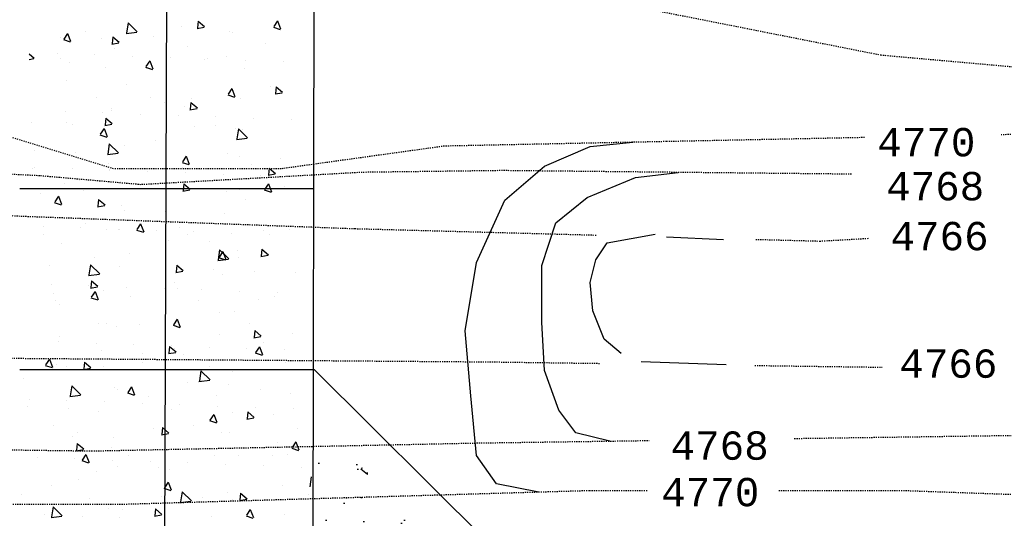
# Model space of a CAD drawing. Header units: inches. Extents: x 38743 to 43814, y 58617 to 61856.
# Tile 4 of 10: x 41240 to 41327, y 59141 to 59185. Entities that reach past the tile are written whole.
import ezdxf
from ezdxf.enums import TextEntityAlignment as Align

# ---------------------------------------------------------------- set-up
doc = ezdxf.new("R2010")
doc.units = ezdxf.units.IN
doc.header["$MEASUREMENT"] = 0
doc.linetypes.add('DASHED', pattern=[0.75, 0.5, -0.25])
for name, color, linetype in [('c-pr-drive', 4, 'Continuous'), ('c-pr-gradpnts', 7, 'Continuous'), ('CONCRETEHATCH', 7, 'Continuous'), ('TOPOGRAPHICLINES', 7, 'Continuous')]:
    doc.layers.add(name, color=color, linetype=linetype)
doc.styles.add('MONOTXT', font='MONOTXT', dxfattribs={"height": 0.2})

msp = doc.modelspace()

# ---------------------------------------------------------------- hatches: boundary and pattern name
at = {"layer": 'c-pr-gradpnts'}
h = msp.add_hatch(dxfattribs=at)
h.set_pattern_fill('AR-CONC', color=256, angle=90, style=0)
h.set_pattern_definition([(140, (100544.3785, 17815.4596), (0.62752135, 7.17260183), [0.75, -8.25]), (85, (100544.3785, 17815.4596), (-7.5219213, -1.3875133), [0.6, -6.6]), (190.4514, (100544.431, 17816.057), (-6.8943954, 5.7850938), [0.6374019, -7.0114211]), (136.1842, (100542.3785, 17815.46), (1.6551901, 10.6724105), [1.125, -12.375]), (186.6356, (100542.516, 17816.349), (-9.7411787, 9.346627), [0.9561029, -10.51713]), (81.1842, (100542.378, 17815.46), (-9.741186, 9.3466195), [0.9, -9.9]), (111, (100542.8785, 17816.4596), (4.0261889, 5.9690705), [0.75, -8.25]), (56, (100542.8785, 17816.4596), (-7.25150045, 2.4331533), [0.6, -6.6]), (161.4514, (100543.214, 17816.957), (-3.225305, 8.4022263), [0.6374019, -7.0114211]), (127.5, (100544.3785, 17815.4596), (-3.32893854, 0.12159855), [0, -6.52, 0, -6.7, 0, -6.625]), (97.5, (100544.3785, 17815.4596), (-3.94411712, 2.63069537), [0, -3.82, 0, -6.37, 0, -2.525]), (57.5, (100544.3785, 17813.2296), (0.22554872, 5.33822436), [0, -2.5, 0, -7.8, 0, -10.35]), (47.5, (100544.3785, 17812.2296), (-1.00104982, 5.8318617), [0, -3.25, 0, -5.18, 0, -7.35])])
h.paths.add_polyline_path([(41285.158, 59132.574), (41266.105, 59148.541), (41266.105, 59132.577)])

# ---------------------------------------------------------------- linework, layer by layer
at = {"layer": 'c-pr-drive'}
for p, q in [((41252.825, 59201.832, -14366.2), (41252.576, 59130.581, -9307.364)), ((41265.825, 59201.832, -14366.2), (41265.686, 59130.618, -14366.2)), ((41239.825, 59169.905, -14366.2), (41265.825, 59169.905, -14366.2)), ((41239.825, 59153.941, -14366.2), (41265.825, 59153.941, -14366.2)), ((41265.825, 59153.941, -19146.192), (41289.205, 59130.684, -20985.938))]:
    msp.add_line(p, q, dxfattribs=at)
at = {"layer": 'CONCRETEHATCH', "color": 2}
for p, q in [((41255.564, 59184.661, -9577.6), (41255.512, 59184.063, -9577.6)), ((41255.564, 59184.661, -9577.6), (41256.139, 59184.179, -9577.6)), ((41262.581, 59184.682, -9577.6), (41262.245, 59184.185, -9577.6)), ((41262.581, 59184.682, -9577.6), (41262.849, 59183.982, -9577.6)), ((41245.639, 59183.736, -9577.6), (41245.639, 59183.736, -9577.6)), ((41249.388, 59184.5, -9577.6), (41249.25, 59183.61, -9577.6)), ((41249.388, 59184.5, -9577.6), (41250.2, 59183.721, -9577.6)), ((41249.509, 59184.378, -9577.6), (41249.509, 59184.378, -9577.6)), ((41254.114, 59184.144, -9577.6), (41254.114, 59184.144, -9577.6)), ((41255.48, 59184.017, -9577.6), (41256.106, 59184.133, -9577.6)), ((41258.302, 59183.707, -9577.6), (41258.302, 59183.707, -9577.6)), ((41262.213, 59184.139, -9577.6), (41262.817, 59183.936, -9577.6)), ((41243.442, 59183.217, -9577.6), (41243.442, 59183.217, -9577.6)), ((41243.683, 59183.036, -9577.6), (41244.288, 59182.833, -9577.6)), ((41244.051, 59183.579, -9577.6), (41243.716, 59183.082, -9577.6)), ((41244.051, 59183.579, -9577.6), (41244.32, 59182.879, -9577.6)), ((41247.057, 59183.09, -9577.6), (41247.057, 59183.09, -9577.6)), ((41248.043, 59183.274, -9577.6), (41247.99, 59182.676, -9577.6)), ((41248.043, 59183.274, -9577.6), (41248.617, 59182.792, -9577.6)), ((41249.216, 59183.564, -9577.6), (41250.166, 59183.674, -9577.6)), ((41251.606, 59183.324, -9577.6), (41251.606, 59183.324, -9577.6)), ((41258.585, 59183.671, -9577.6), (41258.585, 59183.671, -9577.6)), ((41247.958, 59182.63, -9577.6), (41248.584, 59182.746, -9577.6)), ((41248.166, 59182.27, -9577.6), (41248.166, 59182.27, -9577.6)), ((41254.619, 59182.431, -9577.6), (41254.619, 59182.431, -9577.6)), ((41261.503, 59182.67, -9577.6), (41261.503, 59182.67, -9577.6)), ((41240.655, 59181.774, -9577.6), (41241.095, 59181.404, -9577.6)), ((41240.655, 59181.283, -9577.6), (41241.063, 59181.358, -9577.6)), ((41243.122, 59181.823, -9577.6), (41243.122, 59181.823, -9577.6)), ((41243.444, 59181.34, -9577.6), (41243.444, 59181.34, -9577.6)), ((41246.451, 59181.702, -9577.6), (41246.451, 59181.702, -9577.6)), ((41249.78, 59181.58, -9577.6), (41249.78, 59181.58, -9577.6)), ((41251.303, 59181.146, -9577.6), (41250.967, 59180.649, -9577.6)), ((41251.303, 59181.146, -9577.6), (41251.572, 59180.446, -9577.6)), ((41253.109, 59181.459, -9577.6), (41253.109, 59181.459, -9577.6)), ((41256.107, 59181.311, -9577.6), (41256.107, 59181.311, -9577.6)), ((41256.438, 59181.337, -9577.6), (41256.438, 59181.337, -9577.6)), ((41258.058, 59181.513, -9577.6), (41258.058, 59181.513, -9577.6)), ((41259.767, 59181.215, -9577.6), (41259.767, 59181.215, -9577.6)), ((41263.096, 59181.094, -9577.6), (41263.096, 59181.094, -9577.6)), ((41244.201, 59181.03, -9577.6), (41244.201, 59181.03, -9577.6)), ((41247.387, 59180.586, -9577.6), (41247.387, 59180.586, -9577.6)), ((41250.935, 59180.603, -9577.6), (41251.539, 59180.4, -9577.6)), ((41251.001, 59180.459, -9577.6), (41251.001, 59180.459, -9577.6)), ((41259.702, 59180.442, -9577.6), (41259.702, 59180.442, -9577.6)), ((41243.941, 59179.43, -9577.6), (41243.941, 59179.43, -9577.6)), ((41249.284, 59179.04, -9577.6), (41249.284, 59179.04, -9577.6)), ((41258.554, 59178.713, -9577.6), (41258.219, 59178.216, -9577.6)), ((41258.554, 59178.713, -9577.6), (41258.823, 59178.013, -9577.6)), ((41262.002, 59178.882, -9577.6), (41262.002, 59178.882, -9577.6)), ((41262.459, 59178.876, -9577.6), (41262.407, 59178.278, -9577.6)), ((41262.459, 59178.876, -9577.6), (41263.033, 59178.394, -9577.6)), ((41246.64, 59177.905, -9577.6), (41246.64, 59177.905, -9577.6)), ((41251.331, 59177.956, -9577.6), (41251.331, 59177.956, -9577.6)), ((41254.945, 59177.828, -9577.6), (41254.945, 59177.828, -9577.6)), ((41258.186, 59178.17, -9577.6), (41258.791, 59177.967, -9577.6)), ((41258.359, 59178.333, -9577.6), (41258.359, 59178.333, -9577.6)), ((41259.303, 59177.875, -9577.6), (41259.303, 59177.875, -9577.6)), ((41262.374, 59178.232, -9577.6), (41263.001, 59178.348, -9577.6)), ((41247.885, 59176.799, -9577.6), (41247.885, 59176.799, -9577.6)), ((41247.941, 59176.932, -9577.6), (41247.941, 59176.932, -9577.6)), ((41252.607, 59177.492, -9577.6), (41252.607, 59177.492, -9577.6)), ((41254.394, 59177.093, -9577.6), (41254.394, 59177.093, -9577.6)), ((41254.852, 59176.845, -9577.6), (41255.479, 59176.96, -9577.6)), ((41254.937, 59177.489, -9577.6), (41254.885, 59176.891, -9577.6)), ((41254.937, 59177.489, -9577.6), (41255.512, 59177.006, -9577.6)), ((41243.826, 59176.689, -9577.6), (41243.826, 59176.689, -9577.6)), ((41247.155, 59176.567, -9577.6), (41247.155, 59176.567, -9577.6)), ((41247.415, 59176.101, -9577.6), (41247.363, 59175.503, -9577.6)), ((41247.415, 59176.101, -9577.6), (41247.99, 59175.619, -9577.6)), ((41250.484, 59176.446, -9577.6), (41250.484, 59176.446, -9577.6)), ((41253.813, 59176.324, -9577.6), (41253.813, 59176.324, -9577.6)), ((41257.142, 59176.203, -9577.6), (41257.142, 59176.203, -9577.6)), ((41260.471, 59176.081, -9577.6), (41260.471, 59176.081, -9577.6)), ((41263.8, 59175.959, -9577.6), (41263.8, 59175.959, -9577.6)), ((41240.828, 59175.745, -9577.6), (41240.828, 59175.745, -9577.6)), ((41243.975, 59175.692, -9577.6), (41243.975, 59175.692, -9577.6)), ((41244.445, 59175.508, -9577.6), (41244.445, 59175.508, -9577.6)), ((41247.277, 59175.177, -9577.6), (41246.941, 59174.68, -9577.6)), ((41247.277, 59175.177, -9577.6), (41247.545, 59174.477, -9577.6)), ((41247.33, 59175.457, -9577.6), (41247.957, 59175.573, -9577.6)), ((41255.275, 59175.325, -9577.6), (41255.275, 59175.325, -9577.6)), ((41257.108, 59175.479, -9577.6), (41257.108, 59175.479, -9577.6)), ((41258.889, 59175.198, -9577.6), (41258.889, 59175.198, -9577.6)), ((41259.13, 59175.153, -9577.6), (41258.992, 59174.264, -9577.6)), ((41259.13, 59175.153, -9577.6), (41259.941, 59174.374, -9577.6)), ((41259.477, 59175.103, -9577.6), (41259.477, 59175.103, -9577.6)), ((41246.909, 59174.634, -9577.6), (41247.513, 59174.431, -9577.6)), ((41251.829, 59174.168, -9577.6), (41251.829, 59174.168, -9577.6)), ((41258.957, 59174.217, -9577.6), (41259.907, 59174.327, -9577.6)), ((41247.733, 59173.827, -9577.6), (41247.595, 59172.938, -9577.6)), ((41247.733, 59173.827, -9577.6), (41248.545, 59173.048, -9577.6)), ((41249.058, 59173.702, -9577.6), (41249.058, 59173.702, -9577.6)), ((41241.158, 59173.242, -9577.6), (41241.158, 59173.242, -9577.6)), ((41244.773, 59173.114, -9577.6), (41244.773, 59173.114, -9577.6)), ((41247.561, 59172.891, -9577.6), (41248.511, 59173.002, -9577.6)), ((41254.528, 59172.744, -9577.6), (41254.193, 59172.247, -9577.6)), ((41254.528, 59172.744, -9577.6), (41254.797, 59172.044, -9577.6)), ((41258.134, 59172.995, -9577.6), (41258.134, 59172.995, -9577.6)), ((41259.219, 59172.694, -9577.6), (41259.219, 59172.694, -9577.6)), ((41262.833, 59172.567, -9577.6), (41262.833, 59172.567, -9577.6)), ((41240.945, 59171.689, -9577.6), (41240.945, 59171.689, -9577.6)), ((41241.137, 59171.76, -9577.6), (41241.137, 59171.76, -9577.6)), ((41244.466, 59171.638, -9577.6), (41244.466, 59171.638, -9577.6)), ((41247.641, 59172.073, -9577.6), (41247.641, 59172.073, -9577.6)), ((41247.715, 59171.594, -9577.6), (41247.715, 59171.594, -9577.6)), ((41253.608, 59171.66, -9577.6), (41253.608, 59171.66, -9577.6)), ((41254.16, 59172.201, -9577.6), (41254.764, 59171.998, -9577.6)), ((41254.168, 59171.755, -9577.6), (41254.168, 59171.755, -9577.6)), ((41255.773, 59171.538, -9577.6), (41255.773, 59171.538, -9577.6)), ((41260.304, 59172.043, -9577.6), (41260.304, 59172.043, -9577.6)), ((41261.831, 59171.703, -9577.6), (41261.779, 59171.106, -9577.6)), ((41261.831, 59171.703, -9577.6), (41262.406, 59171.221, -9577.6)), ((41247.795, 59171.516, -9577.6), (41247.795, 59171.516, -9577.6)), ((41251.124, 59171.395, -9577.6), (41251.124, 59171.395, -9577.6)), ((41254.453, 59171.273, -9577.6), (41254.453, 59171.273, -9577.6)), ((41257.782, 59171.152, -9577.6), (41257.782, 59171.152, -9577.6)), ((41261.111, 59171.03, -9577.6), (41261.111, 59171.03, -9577.6)), ((41261.746, 59171.06, -9577.6), (41262.373, 59171.175, -9577.6)), ((41243.75, 59170.353, -9577.6), (41243.75, 59170.353, -9577.6)), ((41245.102, 59170.611, -9577.6), (41245.102, 59170.611, -9577.6)), ((41248.717, 59170.484, -9577.6), (41248.717, 59170.484, -9577.6)), ((41254.309, 59170.316, -9577.6), (41254.257, 59169.718, -9577.6)), ((41254.309, 59170.316, -9577.6), (41254.884, 59169.834, -9577.6)), ((41261.78, 59170.311, -9577.6), (41261.444, 59169.814, -9577.6)), ((41261.78, 59170.311, -9577.6), (41262.048, 59169.611, -9577.6)), ((41263.163, 59170.064, -9577.6), (41263.163, 59170.064, -9577.6)), ((41241.657, 59169.454, -9577.6), (41241.657, 59169.454, -9577.6)), ((41243.25, 59169.208, -9577.6), (41242.915, 59168.711, -9577.6)), ((41243.25, 59169.208, -9577.6), (41243.519, 59168.508, -9577.6)), ((41245.446, 59169.677, -9577.6), (41245.446, 59169.677, -9577.6)), ((41246.788, 59168.928, -9577.6), (41246.735, 59168.331, -9577.6)), ((41246.788, 59168.928, -9577.6), (41247.362, 59168.446, -9577.6)), ((41254.224, 59169.672, -9577.6), (41254.851, 59169.788, -9577.6)), ((41258.109, 59169.647, -9577.6), (41258.109, 59169.647, -9577.6)), ((41259.251, 59169.765, -9577.6), (41259.251, 59169.765, -9577.6)), ((41261.412, 59169.767, -9577.6), (41262.016, 59169.565, -9577.6)), ((41242.882, 59168.665, -9577.6), (41243.487, 59168.462, -9577.6)), ((41246.703, 59168.285, -9577.6), (41247.329, 59168.4, -9577.6)), ((41248.833, 59168.364, -9577.6), (41248.833, 59168.364, -9577.6)), ((41259.718, 59168.907, -9577.6), (41259.718, 59168.907, -9577.6)), ((41249.046, 59167.98, -9577.6), (41249.046, 59167.98, -9577.6)), ((41252.661, 59167.853, -9577.6), (41252.661, 59167.853, -9577.6)), ((41257.908, 59167.657, -9577.6), (41257.908, 59167.657, -9577.6)), ((41241.887, 59166.566, -9577.6), (41241.887, 59166.566, -9577.6)), ((41245.216, 59166.444, -9577.6), (41245.216, 59166.444, -9577.6)), ((41245.601, 59166.824, -9577.6), (41245.601, 59166.824, -9577.6)), ((41248.545, 59166.322, -9577.6), (41248.545, 59166.322, -9577.6)), ((41250.502, 59166.775, -9577.6), (41250.166, 59166.278, -9577.6)), ((41250.502, 59166.775, -9577.6), (41250.771, 59166.075, -9577.6)), ((41253.943, 59166.416, -9577.6), (41253.943, 59166.416, -9577.6)), ((41241.946, 59165.857, -9577.6), (41241.946, 59165.857, -9577.6)), ((41247.489, 59166.255, -9577.6), (41247.489, 59166.255, -9577.6)), ((41248.642, 59166.241, -9577.6), (41248.642, 59166.241, -9577.6)), ((41250.134, 59166.231, -9577.6), (41250.738, 59166.029, -9577.6)), ((41251.874, 59166.201, -9577.6), (41251.874, 59166.201, -9577.6)), ((41254.609, 59165.828, -9577.6), (41254.609, 59165.828, -9577.6)), ((41255.203, 59166.079, -9577.6), (41255.203, 59166.079, -9577.6)), ((41258.532, 59165.958, -9577.6), (41258.532, 59165.958, -9577.6)), ((41261.305, 59166.211, -9577.6), (41261.305, 59166.211, -9577.6)), ((41261.861, 59165.836, -9577.6), (41261.861, 59165.836, -9577.6)), ((41263.662, 59166.276, -9577.6), (41263.662, 59166.276, -9577.6)), ((41243.524, 59165.015, -9577.6), (41243.524, 59165.015, -9577.6)), ((41252.99, 59165.349, -9577.6), (41252.99, 59165.349, -9577.6)), ((41256.605, 59165.222, -9577.6), (41256.605, 59165.222, -9577.6)), ((41246.447, 59163.845, -9577.6), (41246.447, 59163.845, -9577.6)), ((41249.545, 59164.193, -9577.6), (41249.545, 59164.193, -9577.6)), ((41257.474, 59164.481, -9577.6), (41257.336, 59163.591, -9577.6)), ((41257.385, 59163.798, -9577.6), (41257.99, 59163.596, -9577.6)), ((41257.753, 59164.342, -9577.6), (41257.418, 59163.844, -9577.6)), ((41257.474, 59164.481, -9577.6), (41258.286, 59163.702, -9577.6)), ((41257.753, 59164.342, -9577.6), (41258.022, 59163.642, -9577.6)), ((41259.026, 59164.427, -9577.6), (41259.026, 59164.427, -9577.6)), ((41259.11, 59163.815, -9577.6), (41259.11, 59163.815, -9577.6)), ((41261.119, 59163.887, -9577.6), (41261.746, 59164.003, -9577.6)), ((41261.204, 59164.531, -9577.6), (41261.152, 59163.933, -9577.6)), ((41261.204, 59164.531, -9577.6), (41261.778, 59164.049, -9577.6)), ((41242.488, 59163.139, -9577.6), (41242.488, 59163.139, -9577.6)), ((41246.078, 59163.155, -9577.6), (41245.94, 59162.265, -9577.6)), ((41246.078, 59163.155, -9577.6), (41246.89, 59162.376, -9577.6)), ((41248.607, 59163.026, -9577.6), (41248.607, 59163.026, -9577.6)), ((41253.682, 59163.143, -9577.6), (41253.63, 59162.546, -9577.6)), ((41253.682, 59163.143, -9577.6), (41254.256, 59162.661, -9577.6)), ((41257.302, 59163.545, -9577.6), (41258.252, 59163.655, -9577.6)), ((41245.906, 59162.219, -9577.6), (41246.855, 59162.329, -9577.6)), ((41253.597, 59162.5, -9577.6), (41254.224, 59162.615, -9577.6)), ((41256.934, 59162.719, -9577.6), (41256.934, 59162.719, -9577.6)), ((41257.682, 59162.318, -9577.6), (41257.682, 59162.318, -9577.6)), ((41260.549, 59162.591, -9577.6), (41260.549, 59162.591, -9577.6)), ((41264.136, 59162.48, -9577.6), (41264.136, 59162.48, -9577.6)), ((41242.591, 59161.431, -9577.6), (41242.591, 59161.431, -9577.6)), ((41245.92, 59161.31, -9577.6), (41245.92, 59161.31, -9577.6)), ((41246.075, 59161.112, -9577.6), (41246.702, 59161.228, -9577.6)), ((41246.16, 59161.756, -9577.6), (41246.108, 59161.158, -9577.6)), ((41246.16, 59161.756, -9577.6), (41246.735, 59161.274, -9577.6)), ((41249.249, 59161.188, -9577.6), (41249.249, 59161.188, -9577.6)), ((41253.489, 59161.562, -9577.6), (41253.489, 59161.562, -9577.6)), ((41242.818, 59160.635, -9577.6), (41242.818, 59160.635, -9577.6)), ((41246.108, 59160.262, -9577.6), (41246.712, 59160.06, -9577.6)), ((41246.476, 59160.806, -9577.6), (41246.14, 59160.309, -9577.6)), ((41246.432, 59160.508, -9577.6), (41246.432, 59160.508, -9577.6)), ((41246.476, 59160.806, -9577.6), (41246.745, 59160.106, -9577.6)), ((41247.264, 59160.917, -9577.6), (41247.264, 59160.917, -9577.6)), ((41249.644, 59160.409, -9577.6), (41249.644, 59160.409, -9577.6)), ((41252.578, 59161.067, -9577.6), (41252.578, 59161.067, -9577.6)), ((41253.717, 59161.078, -9577.6), (41253.717, 59161.078, -9577.6)), ((41255.907, 59160.945, -9577.6), (41255.907, 59160.945, -9577.6)), ((41259.236, 59160.823, -9577.6), (41259.236, 59160.823, -9577.6)), ((41262.306, 59160.379, -9577.6), (41262.306, 59160.379, -9577.6)), ((41262.565, 59160.702, -9577.6), (41262.565, 59160.702, -9577.6)), ((41242.947, 59160.026, -9577.6), (41242.947, 59160.026, -9577.6)), ((41243.298, 59159.677, -9577.6), (41243.298, 59159.677, -9577.6)), ((41255.61, 59159.996, -9577.6), (41255.61, 59159.996, -9577.6)), ((41260.879, 59160.088, -9577.6), (41260.879, 59160.088, -9577.6)), ((41257.433, 59158.931, -9577.6), (41257.433, 59158.931, -9577.6)), ((41258.8, 59159.089, -9577.6), (41258.8, 59159.089, -9577.6)), ((41246.762, 59158.005, -9577.6), (41246.762, 59158.005, -9577.6)), ((41247.448, 59158.013, -9577.6), (41247.448, 59158.013, -9577.6)), ((41248.382, 59157.687, -9577.6), (41248.382, 59157.687, -9577.6)), ((41250.376, 59157.877, -9577.6), (41250.376, 59157.877, -9577.6)), ((41253.359, 59157.829, -9577.6), (41253.964, 59157.626, -9577.6)), ((41253.727, 59158.373, -9577.6), (41253.392, 59157.875, -9577.6)), ((41253.727, 59158.373, -9577.6), (41253.996, 59157.673, -9577.6)), ((41260.111, 59157.983, -9577.6), (41260.111, 59157.983, -9577.6)), ((41243.316, 59156.848, -9577.6), (41243.316, 59156.848, -9577.6)), ((41257.457, 59156.98, -9577.6), (41257.457, 59156.98, -9577.6)), ((41260.491, 59156.715, -9577.6), (41261.118, 59156.83, -9577.6)), ((41260.576, 59157.358, -9577.6), (41260.524, 59156.76, -9577.6)), ((41260.576, 59157.358, -9577.6), (41261.151, 59156.876, -9577.6)), ((41263.91, 59157.141, -9577.6), (41263.91, 59157.141, -9577.6)), ((41243.231, 59156.38, -9577.6), (41243.231, 59156.38, -9577.6)), ((41246.56, 59156.259, -9577.6), (41246.56, 59156.259, -9577.6)), ((41249.889, 59156.137, -9577.6), (41249.889, 59156.137, -9577.6)), ((41253.054, 59155.971, -9577.6), (41253.002, 59155.373, -9577.6)), ((41253.054, 59155.971, -9577.6), (41253.629, 59155.489, -9577.6)), ((41253.218, 59156.015, -9577.6), (41253.218, 59156.015, -9577.6)), ((41256.547, 59155.894, -9577.6), (41256.547, 59155.894, -9577.6)), ((41260.979, 59155.94, -9577.6), (41260.643, 59155.442, -9577.6)), ((41260.979, 59155.94, -9577.6), (41261.248, 59155.239, -9577.6)), ((41261.377, 59156.301, -9577.6), (41261.377, 59156.301, -9577.6)), ((41247.038, 59155.579, -9577.6), (41247.038, 59155.579, -9577.6)), ((41250.706, 59155.374, -9577.6), (41250.706, 59155.374, -9577.6)), ((41252.969, 59155.327, -9577.6), (41253.596, 59155.443, -9577.6)), ((41253.492, 59155.74, -9577.6), (41253.492, 59155.74, -9577.6)), ((41254.32, 59155.247, -9577.6), (41254.32, 59155.247, -9577.6)), ((41259.876, 59155.772, -9577.6), (41259.876, 59155.772, -9577.6)), ((41260.611, 59155.396, -9577.6), (41261.215, 59155.193, -9577.6)), ((41263.205, 59155.651, -9577.6), (41263.205, 59155.651, -9577.6)), ((41242.082, 59154.293, -9577.6), (41242.686, 59154.091, -9577.6)), ((41242.45, 59154.837, -9577.6), (41242.114, 59154.339, -9577.6)), ((41242.45, 59154.837, -9577.6), (41242.718, 59154.137, -9577.6)), ((41243.073, 59154.339, -9577.6), (41243.073, 59154.339, -9577.6)), ((41243.948, 59154.194, -9577.6), (41243.948, 59154.194, -9577.6)), ((41245.532, 59154.583, -9577.6), (41245.48, 59153.985, -9577.6)), ((41245.532, 59154.583, -9577.6), (41246.107, 59154.101, -9577.6)), ((41247.26, 59154.217, -9577.6), (41247.26, 59154.217, -9577.6)), ((41250.645, 59154.577, -9577.6), (41250.645, 59154.577, -9577.6)), ((41256.611, 59154.164, -9577.6), (41256.611, 59154.164, -9577.6)), ((41263.308, 59154.548, -9577.6), (41263.308, 59154.548, -9577.6)), ((41245.447, 59153.939, -9577.6), (41246.074, 59154.055, -9577.6)), ((41255.819, 59153.808, -9577.6), (41255.681, 59152.919, -9577.6)), ((41255.819, 59153.808, -9577.6), (41256.631, 59153.029, -9577.6)), ((41258.575, 59153.75, -9577.6), (41258.575, 59153.75, -9577.6)), ((41240.204, 59153.163, -9577.6), (41240.204, 59153.163, -9577.6)), ((41244.423, 59152.482, -9577.6), (41244.285, 59151.593, -9577.6)), ((41244.423, 59152.482, -9577.6), (41245.235, 59151.704, -9577.6)), ((41254.65, 59152.743, -9577.6), (41254.65, 59152.743, -9577.6)), ((41255.647, 59152.872, -9577.6), (41256.596, 59152.983, -9577.6)), ((41258.265, 59152.616, -9577.6), (41258.265, 59152.616, -9577.6)), ((41244.25, 59151.546, -9577.6), (41245.2, 59151.657, -9577.6)), ((41248.156, 59152.349, -9577.6), (41248.156, 59152.349, -9577.6)), ((41248.449, 59152.181, -9577.6), (41248.449, 59152.181, -9577.6)), ((41249.333, 59151.86, -9577.6), (41249.937, 59151.657, -9577.6)), ((41249.701, 59152.404, -9577.6), (41249.366, 59151.906, -9577.6)), ((41249.701, 59152.404, -9577.6), (41249.97, 59151.704, -9577.6)), ((41251.204, 59151.587, -9577.6), (41251.204, 59151.587, -9577.6)), ((41257.231, 59151.642, -9577.6), (41257.231, 59151.642, -9577.6)), ((41261.112, 59152.151, -9577.6), (41261.112, 59152.151, -9577.6)), ((41263.685, 59151.803, -9577.6), (41263.685, 59151.803, -9577.6)), ((41240.652, 59151.308, -9577.6), (41240.652, 59151.308, -9577.6)), ((41243.981, 59151.186, -9577.6), (41243.981, 59151.186, -9577.6)), ((41247.31, 59151.065, -9577.6), (41247.31, 59151.065, -9577.6)), ((41250.639, 59150.943, -9577.6), (41250.639, 59150.943, -9577.6)), ((41253.968, 59150.822, -9577.6), (41253.968, 59150.822, -9577.6)), ((41257.297, 59150.7, -9577.6), (41257.297, 59150.7, -9577.6)), ((41240.533, 59150.66, -9577.6), (41240.533, 59150.66, -9577.6)), ((41244.148, 59150.532, -9577.6), (41244.148, 59150.532, -9577.6)), ((41246.813, 59150.241, -9577.6), (41246.813, 59150.241, -9577.6)), ((41253.266, 59150.402, -9577.6), (41253.266, 59150.402, -9577.6)), ((41256.953, 59149.971, -9577.6), (41256.617, 59149.473, -9577.6)), ((41256.953, 59149.971, -9577.6), (41257.221, 59149.27, -9577.6)), ((41258.594, 59150.113, -9577.6), (41258.594, 59150.113, -9577.6)), ((41259.949, 59150.186, -9577.6), (41259.897, 59149.588, -9577.6)), ((41259.949, 59150.186, -9577.6), (41260.523, 59149.704, -9577.6)), ((41260.626, 59150.578, -9577.6), (41260.626, 59150.578, -9577.6)), ((41262.209, 59149.985, -9577.6), (41262.209, 59149.985, -9577.6)), ((41263.955, 59150.457, -9577.6), (41263.955, 59150.457, -9577.6)), ((41242.847, 59149, -9577.6), (41242.847, 59149, -9577.6)), ((41255.149, 59148.956, -9577.6), (41255.149, 59148.956, -9577.6)), ((41256.585, 59149.427, -9577.6), (41257.189, 59149.224, -9577.6)), ((41259.864, 59149.542, -9577.6), (41260.491, 59149.658, -9577.6)), ((41244.949, 59148.362, -9577.6), (41244.949, 59148.362, -9577.6)), ((41251.646, 59148.745, -9577.6), (41251.646, 59148.745, -9577.6)), ((41252.342, 59148.154, -9577.6), (41252.969, 59148.27, -9577.6)), ((41252.427, 59148.798, -9577.6), (41252.375, 59148.2, -9577.6)), ((41252.427, 59148.798, -9577.6), (41253.001, 59148.316, -9577.6)), ((41257.612, 59148.332, -9577.6), (41257.612, 59148.332, -9577.6)), ((41258.349, 59148.412, -9577.6), (41258.349, 59148.412, -9577.6)), ((41264.309, 59148.716, -9577.6), (41264.309, 59148.716, -9577.6)), ((41244.477, 59148.029, -9577.6), (41244.477, 59148.029, -9577.6)), ((41244.905, 59147.411, -9577.6), (41244.853, 59146.813, -9577.6)), ((41244.905, 59147.411, -9577.6), (41245.479, 59146.929, -9577.6)), ((41248.092, 59147.902, -9577.6), (41248.092, 59147.902, -9577.6)), ((41262.538, 59147.482, -9577.6), (41262.538, 59147.482, -9577.6)), ((41264.204, 59147.537, -9577.6), (41263.869, 59147.04, -9577.6)), ((41264.204, 59147.537, -9577.6), (41264.473, 59146.837, -9577.6)), ((41241.032, 59146.872, -9577.6), (41241.032, 59146.872, -9577.6)), ((41244.82, 59146.767, -9577.6), (41245.447, 59146.883, -9577.6)), ((41245.675, 59146.435, -9577.6), (41245.339, 59145.937, -9577.6)), ((41245.675, 59146.435, -9577.6), (41245.944, 59145.734, -9577.6)), ((41247.93, 59147.011, -9577.6), (41247.93, 59147.011, -9577.6)), ((41249.45, 59146.349, -9577.6), (41249.45, 59146.349, -9577.6)), ((41263.459, 59146.465, -9577.6), (41263.459, 59146.465, -9577.6)), ((41263.836, 59146.994, -9577.6), (41264.44, 59146.791, -9577.6)), ((41241.356, 59146.174, -9577.6), (41241.356, 59146.174, -9577.6)), ((41244.685, 59146.052, -9577.6), (41244.685, 59146.052, -9577.6)), ((41245.307, 59145.891, -9577.6), (41245.911, 59145.688, -9577.6)), ((41248.014, 59145.93, -9577.6), (41248.014, 59145.93, -9577.6)), ((41251.343, 59145.809, -9577.6), (41251.343, 59145.809, -9577.6)), ((41254.672, 59145.687, -9577.6), (41254.672, 59145.687, -9577.6)), ((41257.006, 59146.304, -9577.6), (41257.006, 59146.304, -9577.6)), ((41258.001, 59145.566, -9577.6), (41258.001, 59145.566, -9577.6)), ((41259.093, 59146.325, -9577.6), (41259.093, 59146.325, -9577.6)), ((41262.113, 59146.32, -9577.6), (41262.113, 59146.32, -9577.6)), ((41246.587, 59144.902, -9577.6), (41246.587, 59144.902, -9577.6)), ((41248.421, 59145.398, -9577.6), (41248.421, 59145.398, -9577.6)), ((41252.036, 59145.271, -9577.6), (41252.036, 59145.271, -9577.6)), ((41253.04, 59145.064, -9577.6), (41253.04, 59145.064, -9577.6)), ((41261.33, 59145.444, -9577.6), (41261.33, 59145.444, -9577.6)), ((41264.659, 59145.322, -9577.6), (41264.659, 59145.322, -9577.6)), ((41244.976, 59144.242, -9577.6), (41244.976, 59144.242, -9577.6)), ((41252.926, 59144.001, -9577.6), (41252.591, 59143.504, -9577.6)), ((41252.926, 59144.002, -9577.6), (41253.195, 59143.301, -9577.6)), ((41265.56, 59144.462, -9577.6), (41265.422, 59143.572, -9577.6)), ((41239.984, 59142.943, -9577.6), (41239.984, 59142.943, -9577.6)), ((41242.622, 59143.662, -9577.6), (41242.622, 59143.662, -9577.6)), ((41252.558, 59143.458, -9577.6), (41253.163, 59143.255, -9577.6)), ((41252.647, 59142.913, -9577.6), (41252.647, 59142.913, -9577.6)), ((41254.164, 59143.136, -9577.6), (41254.026, 59142.246, -9577.6)), ((41254.164, 59143.136, -9577.6), (41254.976, 59142.357, -9577.6)), ((41258.124, 59143.074, -9577.6), (41258.124, 59143.074, -9577.6)), ((41259.321, 59143.013, -9577.6), (41259.269, 59142.415, -9577.6)), ((41259.321, 59143.013, -9577.6), (41259.896, 59142.531, -9577.6)), ((41263.037, 59143.694, -9577.6), (41263.037, 59143.694, -9577.6)), ((41265.31, 59142.884, -9577.6), (41265.31, 59142.884, -9577.6)), ((41245.95, 59142.53, -9577.6), (41245.95, 59142.53, -9577.6)), ((41252.366, 59142.768, -9577.6), (41252.366, 59142.768, -9577.6)), ((41253.992, 59142.2, -9577.6), (41254.941, 59142.31, -9577.6)), ((41255.98, 59142.64, -9577.6), (41255.98, 59142.64, -9577.6)), ((41258.613, 59142.5, -9577.6), (41258.613, 59142.5, -9577.6)), ((41259.236, 59142.369, -9577.6), (41259.863, 59142.485, -9577.6)), ((41241.996, 59141.123, -9577.6), (41241.996, 59141.123, -9577.6)), ((41242.768, 59141.81, -9577.6), (41242.63, 59140.921, -9577.6)), ((41242.768, 59141.81, -9577.6), (41243.579, 59141.031, -9577.6)), ((41247.705, 59141.673, -9577.6), (41247.705, 59141.673, -9577.6)), ((41248.92, 59141.611, -9577.6), (41248.92, 59141.611, -9577.6)), ((41251.799, 59141.625, -9577.6), (41251.747, 59141.028, -9577.6)), ((41251.799, 59141.626, -9577.6), (41252.374, 59141.143, -9577.6)), ((41260.178, 59141.568, -9577.6), (41259.842, 59141.071, -9577.6)), ((41260.178, 59141.568, -9577.6), (41260.447, 59140.868, -9577.6)), ((41263.233, 59141.127, -9577.6), (41263.233, 59141.127, -9577.6)), ((41242.595, 59140.874, -9577.6), (41243.545, 59140.984, -9577.6)), ((41245.325, 59141.001, -9577.6), (41245.325, 59141.001, -9577.6)), ((41248.654, 59140.879, -9577.6), (41248.654, 59140.879, -9577.6)), ((41251.714, 59140.982, -9577.6), (41252.341, 59141.097, -9577.6)), ((41256.78, 59140.966, -9577.6), (41256.78, 59140.966, -9577.6)), ((41259.81, 59141.025, -9577.6), (41260.414, 59140.822, -9577.6))]:
    msp.add_line(p, q, dxfattribs=at)
at = {"layer": 'TOPOGRAPHICLINES', "linetype": 'Continuous'}
for p, q in [((41286.157, 59171.862, -4788.6), (41290.164, 59173.614, -4788.6)), ((41290.164, 59173.614, -4788.6), (41293.928, 59173.972, -4788.6)), ((41282.65, 59168.859, -4788.6), (41286.157, 59171.862, -4788.6)), ((41289.913, 59169.109, -4788.6), (41294.171, 59170.861, -4788.6)), ((41294.171, 59170.861, -4788.6), (41297.93, 59171.314, -4788.6)), ((41287.158, 59166.857, -4788.6), (41289.913, 59169.109, -4788.6)), ((41280.146, 59163.353, -4788.6), (41282.65, 59168.859, -4788.6)), ((41285.906, 59163.103, -4788.6), (41287.158, 59166.857, -4788.6)), ((41291.666, 59165.105, -4788.6), (41295.924, 59165.856, -4788.6)), ((41301.935, 59165.355, -4788.6), (41296.926, 59165.605, -4788.6)), ((41290.665, 59163.603, -4788.6), (41291.666, 59165.105, -4788.6)), ((41279.144, 59157.347, -4788.6), (41280.146, 59163.353, -4788.6)), ((41285.906, 59158.098, -4788.6), (41285.906, 59163.103, -4788.6)), ((41290.164, 59161.601, -4788.6), (41290.665, 59163.603, -4788.6)), ((41290.414, 59159.099, -4788.6), (41290.164, 59161.601, -4788.6)), ((41291.416, 59156.596, -4788.6), (41290.414, 59159.099, -4788.6)), ((41286.157, 59153.843, -4788.6), (41285.906, 59158.098, -4788.6)), ((41279.645, 59151.591, -4788.6), (41279.144, 59157.347, -4788.6)), ((41292.919, 59155.345, -4788.6), (41291.416, 59156.596, -4788.6)), ((41302.185, 59154.344, -4788.6), (41294.672, 59154.594, -4788.6)), ((41287.409, 59150.34, -4788.6), (41286.157, 59153.843, -4788.6)), ((41280.146, 59146.335, -4788.6), (41279.645, 59151.591, -4788.6)), ((41288.911, 59148.337, -4788.6), (41287.409, 59150.34, -4788.6)), ((41291.913, 59147.615, -4788.6), (41288.911, 59148.337, -4788.6)), ((41281.899, 59143.833, -4788.6), (41280.146, 59146.335, -4788.6)), ((41285.655, 59143.101, -4788.6), (41281.899, 59143.833, -4788.6))]:
    msp.add_line(p, q, dxfattribs=at)
at = {"layer": 'TOPOGRAPHICLINES', "linetype": 'DASHED', "ltscale": 0.2, "elevation": -4788.6}
for points in [[(41358.318, 59182.33), (41335.037, 59179.934), (41315.864, 59181.645), (41288.132, 59187.12), (41278.545, 59190.884), (41269.301, 59191.911), (41260.057, 59194.306), (41248.758, 59201.834), (41242.253, 59208.677), (41236.207, 59218.437), (41235.406, 59223.733), (41237.118, 59239.131), (41239.172, 59260.689), (41238.487, 59270.27), (41236.775, 59282.588), (41237.118, 59292.511), (41235.063, 59310.305), (41234.537, 59316.094)], [(41313.235, 59171.157), (41282.438, 59171.474), (41270.053, 59171.317), (41250.529, 59170.232), (41241.593, 59171.015), (41228.894, 59171.642), (41214.001, 59173.052), (41205.535, 59175.246), (41199.891, 59177.126), (41191.638, 59180.258), (41187.562, 59184.175), (41184.897, 59190.756), (41183.543, 59198.54)], [(41290.712, 59165.757), (41269.4, 59166.328), (41240.056, 59167.428), (41218.048, 59168.527), (41212.628, 59168.893), (41199.057, 59170.726), (41189.52, 59174.758), (41183.651, 59181.357), (41182.562, 59183.535)], [(41277.314, 59173.633), (41262.914, 59171.633), (41248.114, 59171.633), (41232.514, 59176.433), (41227.714, 59179.233), (41227.542, 59179.388)], [(41393.641, 59174.838), (41388.514, 59175.233), (41371.314, 59175.233), (41353.714, 59174.833), (41336.114, 59174.833), (41326.438, 59174.635)], [(41314.401, 59174.389), (41296.914, 59174.033), (41277.314, 59173.633)], [(41175.839, 59173.931), (41175.949, 59173.658), (41182.872, 59165.766), (41187.319, 59163.027), (41197.806, 59158.966), (41219.231, 59155.329), (41233.903, 59154.962), (41281.51, 59154.6), (41291.103, 59154.469)], [(41314.715, 59165.472), (41310.481, 59165.228), (41304.709, 59165.383)], [(41304.703, 59154.284), (41315.96, 59154.131)], [(41308.191, 59147.846), (41328.627, 59148.136)], [(41227.006, 59148.003), (41234.714, 59146.902), (41246.158, 59146.745), (41280.353, 59147.451), (41295.377, 59147.664)], [(41295.206, 59143.233), (41290.114, 59143.233), (41276.514, 59142.833), (41262.914, 59142.433), (41249.314, 59142.033), (41244.514, 59142.033), (41239.714, 59142.033), (41234.914, 59142.033), (41230.114, 59142.033), (41225.314, 59142.033), (41220.914, 59142.033), (41220.452, 59142.033)], [(41360.587, 59141.289), (41351.314, 59141.633), (41340.114, 59142.433), (41328.914, 59142.833), (41317.714, 59143.233), (41306.817, 59143.233)]]:
    msp.add_lwpolyline(points, dxfattribs=at)

# ---------------------------------------------------------------- texts
at = {"layer": 'TOPOGRAPHICLINES', "linetype": 'Continuous', "style": 'MONOTXT'}
for s, p in [('4770', (41319.85, 59173.984, -4788.6)), ('4768', (41320.627, 59170.105, -4788.6)), ('4766', (41321.014, 59165.7, -4788.6)), ('4766', (41321.79, 59154.45, -4788.6)), ('4768', (41301.604, 59147.218, -4788.6)), ('4770', (41300.776, 59143.115, -4788.6))]:
    msp.add_text(s, height=2.5, dxfattribs=at).set_placement(p, align=Align.MIDDLE)

doc.saveas('drawing.dxf')
